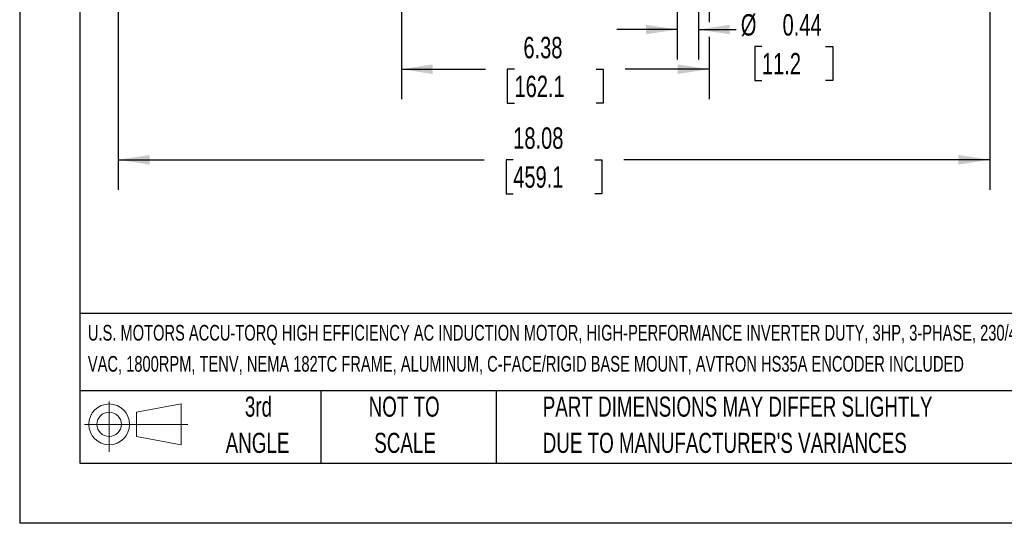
# Model space of a CAD drawing. Header units: inches. Extents: x 0 to 55, y 0 to 42.5.
# Tile 1 of 16: x 0 to 20.4, y 0 to 10.5. Entities that reach past the tile are written whole.
import ezdxf

# ---------------------------------------------------------------- set-up
doc = ezdxf.new("R2010")
doc.units = ezdxf.units.IN
doc.header["$LTSCALE"] = 5
doc.header["$MEASUREMENT"] = 0
doc.linetypes.add('CENTERX2', pattern=[0.8, 0.5, -0.1, 0.1, -0.1])
doc.layers.add('DIMENSIONS', color=140, linetype='Continuous', lineweight=25)
doc.layers.add('TEXT', color=140, linetype='Continuous', lineweight=25)
doc.layers.add('SLD-DEFPOINTS', color=7, linetype='Continuous')
doc.styles.add('SLDTEXTSTYLE0', font='TXT', dxfattribs={"width": 0.7})
doc.dimstyles.new('SLDDIMSTYLE1', dxfattribs={"dimtxt": 0.444444, "dimasz": 0.65, "dimexe": 0, "dimexo": 0.0625, "dimgap": 0.111111, "dimtad": 0, "dimtih": 1, "dimtoh": 1, "dimrnd": 1e-09, "dimdsep": 46, "dimtxsty": 'SLDTEXTSTYLE0', "dimsah": 1, "dimcen": 0.09, "dimadec": 0, "dimazin": 2, "dimtfac": 1, "dimtmove": 0, "dimatfit": 0, "dimfxl": 0, "dimfrac": 2, "dimtolj": 1, "dimtzin": 12, "dimarcsym": 0})
doc.dimstyles.new('SLDDIMSTYLE3', dxfattribs={"dimtxt": 0.444444, "dimasz": 0.65, "dimexe": 0, "dimexo": 0.0625, "dimgap": 0.111111, "dimtad": 0, "dimtih": 1, "dimtoh": 1, "dimrnd": 1e-09, "dimzin": 12, "dimdsep": 46, "dimtxsty": 'SLDTEXTSTYLE0', "dimsah": 1, "dimcen": 0.09, "dimadec": 0, "dimazin": 3, "dimtfac": 1, "dimtofl": 0, "dimtmove": 0, "dimatfit": 3, "dimfxl": 0, "dimfrac": 2, "dimtolj": 1, "dimtzin": 12, "dimarcsym": 0})

# ---------------------------------------------------------------- blocks, each defined once
blk = doc.blocks.new('Block11')
at = {"color": 7, "linetype": 'Continuous', "lineweight": 18}
for p, q in [((0.51, 1.045), (0.51, 0)), ((1.079, 0.82), (2.003, 0.991)), ((1.079, 0.314), (1.079, 0.82)), ((2.003, 0.991), (2.003, 0.144)), ((0, 0.567), (2.141, 0.567)), ((1.079, 0.314), (2.003, 0.144))]:
    blk.add_line(p, q, dxfattribs=at)
for radius in [0.423, 0.253]:
    blk.add_circle((0.51, 0.567), radius, dxfattribs=at)
blk = doc.blocks.new('Block12')
at = {"layer": 'SLD-DEFPOINTS'}
blk.add_blockref('Block11', (0, 0), dxfattribs=at)
blk = doc.blocks.new('SW_NOTE_0')
at = {"layer": 'TEXT', "color": 0, "linetype": 'CENTERX2', "lineweight": 18, "char_height": 0.325, "attachment_point": 1, "style": 'SLDTEXTSTYLE0'}
for s, insert in [('U.S. MOTORS ACCU-TORQ HIGH EFFICIENCY AC INDUCTION MOTOR, HIGH-PERFORMANCE INVERTER DUTY, 3HP, 3-PHASE, 230/460', (0, 0.419)), ('VAC, 1800RPM, TENV, NEMA 182TC FRAME, ALUMINUM, C-FACE/RIGID BASE MOUNT, AVTRON HS35A ENCODER INCLUDED', (0, -0.226))]:
    blk.add_mtext(s, dxfattribs=dict(at, insert=insert))
blk = doc.blocks.new('SW_NOTE_0_3')
at = {"layer": 'TEXT', "color": 0, "linetype": 'CENTERX2', "lineweight": 18, "char_height": 0.41667, "attachment_point": 1, "style": 'SLDTEXTSTYLE0'}
for s, insert in [('PART DIMENSIONS MAY DIFFER SLIGHTLY', (0, 0.537)), ("DUE TO MANUFACTURER'S VARIANCES", (0, -0.215))]:
    blk.add_mtext(s, dxfattribs=dict(at, insert=insert))
blk = doc.blocks.new('SW_NOTE_0_4')
at = {"layer": 'TEXT', "color": 0, "linetype": 'CENTERX2', "lineweight": 18, "char_height": 0.4167, "attachment_point": 2, "style": 'SLDTEXTSTYLE0'}
for s, insert in [('NOT TO', (1.035, 0.537)), ('SCALE', (1.054, -0.215))]:
    blk.add_mtext(s, dxfattribs=dict(at, insert=insert))
blk = doc.blocks.new('SW_NOTE_0_5')
at = {"layer": 'TEXT', "color": 0, "linetype": 'CENTERX2', "lineweight": 18, "char_height": 0.4167, "attachment_point": 2, "style": 'SLDTEXTSTYLE0'}
for s, insert in [('3rd', (0.456, 0.537)), ('ANGLE', (0.437, -0.215))]:
    blk.add_mtext(s, dxfattribs=dict(at, insert=insert))
blk = doc.blocks.new('_D_17')
at = {"layer": 'DIMENSIONS'}
for p, q in [((13.64, 14.098), (13.64, 13.199)), ((14.08, 14.098), (14.08, 9.623)), ((13.64, 12.899), (13.64, 12.262)), ((13.64, 11.962), (13.64, 11.599)), ((13.64, 11.299), (13.64, 9.623)), ((13.64, 10.248), (12.39, 10.248)), ((14.08, 10.248), (14.859, 10.248)), ((15.397, 9.895), (15.247, 9.895)), ((15.247, 9.895), (15.247, 9.188)), ((16.718, 9.895), (16.867, 9.895)), ((16.867, 9.895), (16.867, 9.188)), ((15.247, 9.188), (15.397, 9.188)), ((16.867, 9.188), (16.718, 9.188))]:
    blk.add_line(p, q, dxfattribs=at)
for points in [[(13.64, 10.248), (12.99, 10.348), (12.99, 10.148)], [(14.08, 10.248), (14.73, 10.148), (14.73, 10.348)]]:
    blk.add_solid(points, dxfattribs=at)
at = {"layer": 'DIMENSIONS', "char_height": 0.4444, "attachment_point": 1, "style": 'SLDTEXTSTYLE0'}
for s, insert in [('8X', (15.673, 11.274)), ('%%c', (14.959, 10.567)), ('0.44', (15.825, 10.567)), ('11.2', (15.397, 9.761))]:
    blk.add_mtext(s, dxfattribs=dict(at, insert=insert))
blk = doc.blocks.new('_D_18')
at = {"layer": 'DIMENSIONS'}
for p, q in [((7.919, 14.213), (7.919, 8.8)), ((14.301, 14.213), (14.301, 10.398)), ((14.301, 10.098), (14.301, 8.8)), ((7.919, 9.425), (9.662, 9.425)), ((10.264, 9.424), (10.115, 9.424)), ((10.115, 9.424), (10.115, 8.717)), ((11.955, 9.424), (12.105, 9.424)), ((12.105, 9.424), (12.105, 8.717)), ((14.301, 9.425), (12.557, 9.425)), ((10.115, 8.717), (10.264, 8.717)), ((12.105, 8.717), (11.955, 8.717))]:
    blk.add_line(p, q, dxfattribs=at)
for points in [[(7.919, 9.425), (8.569, 9.325), (8.569, 9.525)], [(14.301, 9.425), (13.651, 9.525), (13.651, 9.325)]]:
    blk.add_solid(points, dxfattribs=at)
at = {"layer": 'DIMENSIONS', "char_height": 0.4444, "attachment_point": 1, "style": 'SLDTEXTSTYLE0'}
for s, insert in [('6.38', (10.449, 10.096)), ('162.1', (10.264, 9.29))]:
    blk.add_mtext(s, dxfattribs=dict(at, insert=insert))
blk = doc.blocks.new('_D_23')
at = {"layer": 'DIMENSIONS'}
for p, q in [((20.121, 17.586), (20.121, 14.268)), ((2.045, 16.077), (2.045, 6.92)), ((20.121, 13.968), (20.121, 6.92)), ((2.045, 7.545), (9.635, 7.545)), ((10.238, 7.544), (10.088, 7.544)), ((10.088, 7.544), (10.088, 6.837)), ((11.928, 7.544), (12.078, 7.544)), ((12.078, 7.544), (12.078, 6.837)), ((20.121, 7.545), (12.53, 7.545)), ((10.088, 6.837), (10.238, 6.837)), ((12.078, 6.837), (11.928, 6.837))]:
    blk.add_line(p, q, dxfattribs=at)
for points in [[(2.045, 7.545), (2.695, 7.445), (2.695, 7.645)], [(20.121, 7.545), (19.471, 7.645), (19.471, 7.445)]]:
    blk.add_solid(points, dxfattribs=at)
at = {"layer": 'DIMENSIONS', "char_height": 0.4444, "attachment_point": 1, "style": 'SLDTEXTSTYLE0'}
for s, insert in [('18.08', (10.238, 8.217)), ('459.1', (10.238, 7.41))]:
    blk.add_mtext(s, dxfattribs=dict(at, insert=insert))

msp = doc.modelspace()

# ---------------------------------------------------------------- linework, layer by layer
at = {"color": 7, "linetype": 'Continuous'}
for p in [(0.000486, 42.500526), (55.000486, 0.000526)]:
    msp.add_line(p, (0.000486, 0.000526), dxfattribs=at)
at = {"layer": 'TEXT'}
for p, q in [((1.25, 41.25), (1.25, 1.25)), ((53.75, 4.355533), (1.25, 4.355533)), ((53.75, 2.75), (1.25, 2.75)), ((6.25, 2.75), (6.25, 1.25)), ((9.884179, 2.75), (9.884179, 1.25)), ((1.25, 1.25), (53.75, 1.25))]:
    msp.add_line(p, q, dxfattribs=at)

# ---------------------------------------------------------------- block references
at = {"layer": 'SLD-DEFPOINTS'}
msp.add_blockref('Block12', (1.346051, 1.486979), dxfattribs=at)
at = {"layer": 'TEXT', "linetype": 'CENTERX2', "lineweight": 18}
for name, p in [('SW_NOTE_0', (1.414566, 3.698853)), ('SW_NOTE_0_5', (4.497509, 2.093596)), ('SW_NOTE_0_4', (6.94039, 2.093596)), ('SW_NOTE_0_3', (10.850253, 2.093596))]:
    msp.add_blockref(name, p, dxfattribs=at)

# ---------------------------------------------------------------- dimensions: what is measured, and where the dimension line sits
at = {"layer": 'DIMENSIONS'}
for base, p1, p2, angle, picture, middle in [((20.120917, 7.545209), (2.044837, 16.327097), (20.120917, 17.836472), 0, '_D_23', (11.082877, 7.545209)), ((14.300858, 9.424958), (7.918818, 14.463323), (14.300858, 14.463323), 359.9999996, '_D_18', (11.109838, 9.424958))]:
    dim = msp.add_linear_dim(base=base, p1=p1, p2=p2, angle=angle, dimstyle='SLDDIMSTYLE3', dxfattribs=at)
    dim.commit()
    dim.dimension.update_dxf_attribs({"geometry": picture, "text_midpoint": middle, "dimtype": 160})
dim = msp.add_linear_dim(base=(14.079837, 10.248173), p1=(13.639837, 14.347972), p2=(14.079837, 14.347972), text='8X\\P%%c <>', dimstyle='SLDDIMSTYLE1', dxfattribs=at)
dim.commit()
dim.dimension.update_dxf_attribs({"geometry": '_D_17', "text_midpoint": (16.057061, 10.248173), "dimtype": 160})

doc.saveas('drawing.dxf')
